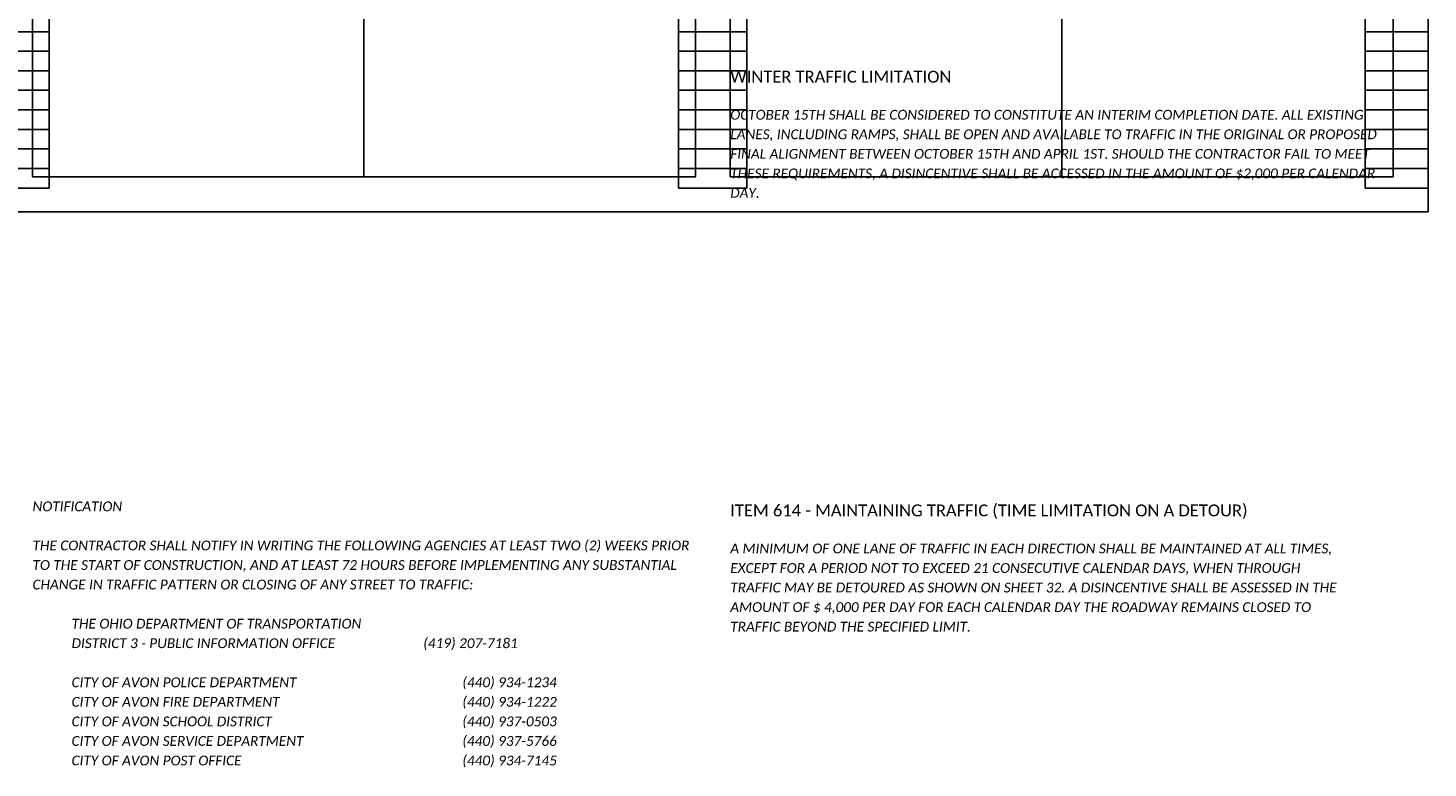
# Model space of a CAD drawing. Header units: feet. Extents: x 105 to 304, y 14 to 66.
# Tile 2 of 14: x 118 to 138, y 14 to 25. Entities that reach past the tile are written whole.
import ezdxf

# ---------------------------------------------------------------- set-up
doc = ezdxf.new("R2010")
doc.units = ezdxf.units.FT
doc.header["$MEASUREMENT"] = 0
doc.layers.add('0_VIEW', color=7, linetype='Continuous', plot=False)
doc.layers.add('SC_Scratch1', color=7, linetype='Continuous', plot=False)
doc.layers.add('SH_Text', color=7, linetype='Continuous')
doc.layers.add('TX_P_1', color=7, linetype='Continuous')
doc.styles.add('P_Slanted-Bold_Normal', font='calibriz.ttf', dxfattribs={"height": 0.14})
doc.styles.add('P_Slanted-Normal LS 1.00', font='calibrii.ttf', dxfattribs={"height": 0.14})
doc.styles.add('P_Slanted_Normal', font='calibrii.ttf', dxfattribs={"height": 0.14})

# ---------------------------------------------------------------- blocks, each defined once
blk = doc.blocks.new('3COL')
at = {"layer": '0_VIEW', "color": 3, "linetype": 'Continuous'}
for p, q in [((12.74, 0.98), (12.74, 21.14)), ((21.76, 0.98), (21.76, 21.14)), ((22.74, 0.98), (22.74, 21.14)), ((31.6, 0.98), (31.6, 21.14)), ((32.5, 0.98), (32.5, 21.14)), ((11.76, 3.22), (12.74, 3.22)), ((21.76, 3.22), (22.74, 3.22)), ((31.6, 3.22), (32.5, 3.22)), ((11.76, 2.94), (12.74, 2.94)), ((21.76, 2.94), (22.74, 2.94)), ((31.6, 2.94), (32.5, 2.94)), ((11.76, 2.66), (12.74, 2.66)), ((21.76, 2.66), (22.74, 2.66)), ((31.6, 2.66), (32.5, 2.66)), ((11.76, 2.38), (12.74, 2.38)), ((21.76, 2.38), (22.74, 2.38)), ((31.6, 2.38), (32.5, 2.38)), ((11.76, 2.1), (12.74, 2.1)), ((21.76, 2.1), (22.74, 2.1)), ((31.6, 2.1), (32.5, 2.1)), ((11.76, 1.82), (12.74, 1.82)), ((21.76, 1.82), (22.74, 1.82)), ((31.6, 1.82), (32.5, 1.82)), ((11.76, 1.54), (12.74, 1.54)), ((21.76, 1.54), (22.74, 1.54)), ((31.6, 1.54), (32.5, 1.54)), ((11.76, 1.26), (12.74, 1.26)), ((21.76, 1.26), (22.74, 1.26)), ((31.6, 1.26), (32.5, 1.26)), ((11.76, 0.98), (12.74, 0.98)), ((21.76, 0.98), (22.74, 0.98)), ((31.6, 0.98), (32.5, 0.98))]:
    blk.add_line(p, q, dxfattribs=at)
at = {"layer": '0_VIEW', "color": 3}
blk.add_lwpolyline([(2, 0.64), (32.5, 0.64), (32.5, 21.64), (2, 21.64)], close=True, dxfattribs=at)

msp = doc.modelspace()

# ---------------------------------------------------------------- linework, layer by layer
at = {"layer": 'SC_Scratch1'}
for p, q in [((122.75, 42.78), (122.75, 22.78)), ((132.75, 42.78), (132.75, 22.78))]:
    msp.add_line(p, q, dxfattribs=at)
for points in [[(107.5, 22.28), (138, 22.28), (138, 43.28), (107.5, 43.28)], [(118, 22.78), (127.5, 22.78), (127.5, 42.78), (118, 42.78)], [(128, 22.78), (137.5, 22.78), (137.5, 42.78), (128, 42.78)]]:
    msp.add_lwpolyline(points, close=True, dxfattribs=at)

# ---------------------------------------------------------------- block references
msp.add_blockref('3COL', (105.5, 21.64), dxfattribs=at)

# ---------------------------------------------------------------- texts
at = {"layer": 'SH_Text', "insert": (118, 17.57), "char_height": 0.14, "width": 9.5, "attachment_point": 1, "line_spacing_factor": 1.2, "style": 'P_Slanted_Normal'}
msp.add_mtext('THE CONTRACTOR SHALL NOTIFY IN WRITING THE FOLLOWING AGENCIES AT LEAST TWO (2) WEEKS PRIOR TO THE START OF CONSTRUCTION, AND AT LEAST 72 HOURS BEFORE IMPLEMENTING ANY SUBSTANTIAL CHANGE IN TRAFFIC PATTERN OR CLOSING OF ANY STREET TO TRAFFIC:\\P\\P^ITHE OHIO DEPARTMENT OF TRANSPORTATION\\P^IDISTRICT 3 - PUBLIC INFORMATION OFFICE ^I^I^I(419) 207-7181\\P\\P^ICITY OF AVON POLICE DEPARTMENT ^I^I^I^I^I(440) 934-1234\\P^ICITY OF AVON FIRE DEPARTMENT ^I^I^I^I^I(440) 934-1222\\P^ICITY OF AVON SCHOOL DISTRICT ^I^I^I^I^I(440) 937-0503\\P^ICITY OF AVON SERVICE DEPARTMENT^I^I^I^I^I(440) 937-5766 \\P^ICITY OF AVON POST OFFICE^I^I^I^I^I^I(440) 934-7145', dxfattribs=at)
at = {"layer": 'TX_P_1', "color": 3, "width": 9.5, "attachment_point": 1, "line_spacing_factor": 1.2}
for s, insert, char_height, style in [('WINTER TRAFFIC LIMITATION', (128, 24.3), 0.17, 'P_Slanted-Bold_Normal'), ('NOTIFICATION', (118, 18.13), 0.14, 'P_Slanted_Normal'), ('ITEM 614 - MAINTAINING TRAFFIC (TIME LIMITATION ON A DETOUR)', (128, 18.087), 0.17, 'P_Slanted-Bold_Normal')]:
    msp.add_mtext(s, dxfattribs=dict(at, insert=insert, char_height=char_height, style=style))
at = {"layer": 'TX_P_1', "color": 7, "ltscale": 0.05, "char_height": 0.14, "attachment_point": 1, "line_spacing_factor": 1.2, "style": 'P_Slanted-Normal LS 1.00'}
for s, insert, width in [('OCTOBER 15TH SHALL BE CONSIDERED TO CONSTITUTE AN INTERIM COMPLETION DATE. ALL EXISTING LANES, INCLUDING RAMPS, SHALL BE OPEN AND AVAILABLE TO TRAFFIC IN THE ORIGINAL OR PROPOSED FINAL ALIGNMENT BETWEEN OCTOBER 15TH AND APRIL 1ST. SHOULD THE CONTRACTOR FAIL TO MEET THESE REQUIREMENTS, A DISINCENTIVE SHALL BE ACCESSED IN THE AMOUNT OF $2,000 PER CALENDAR DAY.', (128, 23.74), 9.48131), ('A MINIMUM OF ONE LANE OF TRAFFIC IN EACH DIRECTION SHALL BE MAINTAINED AT ALL TIMES, EXCEPT FOR A PERIOD NOT TO EXCEED 21 CONSECUTIVE CALENDAR DAYS, WHEN THROUGH TRAFFIC MAY BE DETOURED AS SHOWN ON SHEET 32. A DISINCENTIVE SHALL BE ASSESSED IN THE AMOUNT OF $ 4,000 PER DAY FOR EACH CALENDAR DAY THE ROADWAY REMAINS CLOSED TO TRAFFIC BEYOND THE SPECIFIED LIMIT.', (128, 17.527), 8.9)]:
    msp.add_mtext(s, dxfattribs=dict(at, insert=insert, width=width))

doc.saveas('drawing.dxf')
